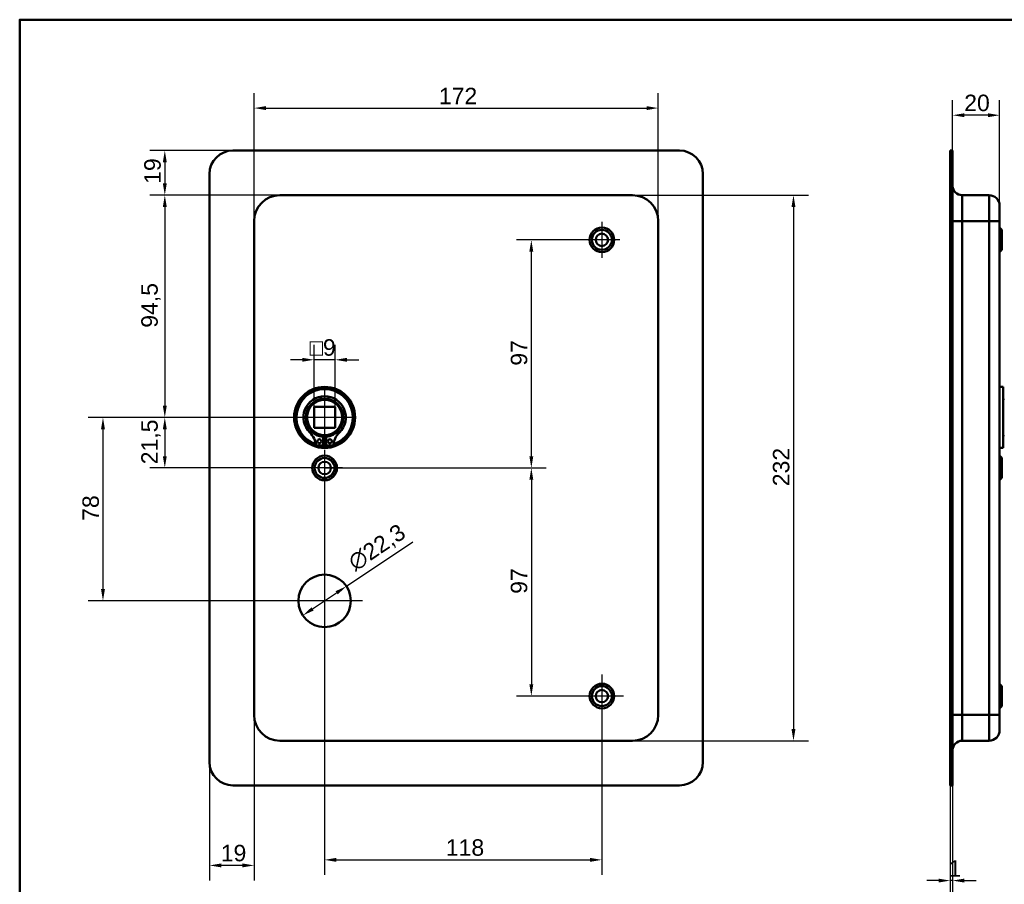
# Model space of a CAD drawing. Header units: millimetres. Extents: x 20 to 833, y 20 to 574.
# Tile 2 of 3: x 20 to 439, y 206 to 574. Entities that reach past the tile are written whole.
import ezdxf

# ---------------------------------------------------------------- set-up
doc = ezdxf.new("R2010")
doc.units = ezdxf.units.MM
doc.header["$LTSCALE"] = 2
for name, color, linetype, lineweight in [('Bemaßungen(DIN)', 7, 'Continuous', 25), ('Mittelpunktmarkierung(DIN)', 7, 'Continuous', 25), ('Sichtbare Kanten(DIN)', 7, 'Continuous', 50), ('Sichtbare tangentiale Kanten(DIN)', 7, 'Continuous', 50), ('Skizziergeometrie(DIN)', 7, 'Continuous', 50)]:
    doc.layers.add(name, color=color, linetype=linetype, lineweight=lineweight)
doc.styles.add('STANDARD-DIN~0', font='arial.ttf')
doc.dimstyles.new('CAD-LAN', dxfattribs={"dimscale": 2, "dimtxt": 3.5, "dimasz": 2.5, "dimexe": 3.175, "dimexo": 0, "dimgap": 0.8, "dimtad": 1, "dimrnd": 1e-08, "dimtxsty": 'STANDARD-DIN~0', "dimcen": 0.09, "dimdle": 10, "dimclrd": 250, "dimclre": 250, "dimclrt": 250, "dimadec": 0, "dimazin": 2, "dimtfac": 1, "dimtmove": 0, "dimatfit": 3, "dimfxl": 1, "dimtolj": 1, "dimtzin": 0, "dimlwd": 25, "dimlwe": 25, "dimarcsym": 0})

# ---------------------------------------------------------------- blocks, each defined once
blk = doc.blocks.new('Ränder Standardrahmen')
at = {"layer": 'Skizziergeometrie(DIN)', "flags": 128}
blk.add_lwpolyline([(10, 10), (10, 287), (410, 287), (410, 10), (10, 10)], dxfattribs=at)
blk = doc.blocks.new('*D8')
at = {"layer": 'Bemaßungen(DIN)', "color": 250, "linetype": 'Continuous', "lineweight": 25, "true_color": 0x3f3f3f, "transparency": 16777216}
for p, q in [((119.75, 488.38), (119.75, 542.77)), ((291.75, 488.38), (291.75, 542.77)), ((124.75, 536.42), (286.75, 536.42))]:
    blk.add_line(p, q, dxfattribs=at)
at = {"layer": 'Bemaßungen(DIN)', "color": 250, "linetype": 'Continuous', "true_color": 0x3f3f3f, "transparency": 16777216}
for points in [[(124.75, 537.25), (124.75, 535.58), (119.75, 536.42)], [(286.75, 537.25), (286.75, 535.58), (291.75, 536.42)]]:
    blk.add_solid(points, dxfattribs=at)
at = {"layer": 'Defpoints', "color": 0, "linetype": 'Continuous', "transparency": 16777216}
for p in [(291.75, 536.42), (119.75, 488.38), (291.75, 488.38)]:
    blk.add_point(p, dxfattribs=at)
at = {"layer": 'Bemaßungen(DIN)', "color": 250, "linetype": 'Continuous', "lineweight": 25, "true_color": 0x3f3f3f, "transparency": 16777216, "insert": (198.38, 545.04), "char_height": 7, "attachment_point": 1, "style": 'STANDARD-DIN~0'}
blk.add_mtext('\\A1;172', dxfattribs=at)
blk = doc.blocks.new('*D9')
at = {"layer": 'Bemaßungen(DIN)', "color": 250, "linetype": 'Continuous', "lineweight": 25, "true_color": 0x3f3f3f, "transparency": 16777216}
for p, q in [((280.75, 499.38), (355.61, 499.38)), ((349.26, 494.38), (349.26, 272.38)), ((280.75, 267.38), (355.61, 267.38))]:
    blk.add_line(p, q, dxfattribs=at)
at = {"layer": 'Bemaßungen(DIN)', "color": 250, "linetype": 'Continuous', "true_color": 0x3f3f3f, "transparency": 16777216}
for points in [[(348.43, 494.38), (350.1, 494.38), (349.26, 499.38)], [(348.43, 272.38), (350.1, 272.38), (349.26, 267.38)]]:
    blk.add_solid(points, dxfattribs=at)
at = {"layer": 'Defpoints', "color": 0, "linetype": 'Continuous', "transparency": 16777216}
for p in [(280.75, 499.38), (280.75, 267.38), (349.26, 267.38)]:
    blk.add_point(p, dxfattribs=at)
at = {"layer": 'Bemaßungen(DIN)', "color": 250, "linetype": 'Continuous', "lineweight": 25, "true_color": 0x3f3f3f, "transparency": 16777216, "insert": (340.51, 375.62), "char_height": 7, "attachment_point": 1, "rotation": 90, "style": 'STANDARD-DIN~0'}
blk.add_mtext('\\A1;232', dxfattribs=at)
blk = doc.blocks.new('*D10')
at = {"layer": 'Bemaßungen(DIN)', "color": 250, "linetype": 'Continuous', "lineweight": 25, "true_color": 0x3f3f3f, "transparency": 16777216}
for p, q in [((260.1, 480.38), (231.37, 480.38)), ((237.72, 388.38), (237.72, 475.38)), ((149.75, 383.38), (244.07, 383.38))]:
    blk.add_line(p, q, dxfattribs=at)
at = {"layer": 'Bemaßungen(DIN)', "color": 250, "linetype": 'Continuous', "true_color": 0x3f3f3f, "transparency": 16777216}
for points in [[(236.88, 475.38), (238.55, 475.38), (237.72, 480.38)], [(236.88, 388.38), (238.55, 388.38), (237.72, 383.38)]]:
    blk.add_solid(points, dxfattribs=at)
at = {"layer": 'Defpoints', "color": 0, "linetype": 'Continuous', "transparency": 16777216}
for p in [(237.72, 480.38), (260.1, 480.38), (149.75, 383.38)]:
    blk.add_point(p, dxfattribs=at)
at = {"layer": 'Bemaßungen(DIN)', "color": 250, "linetype": 'Continuous', "lineweight": 25, "true_color": 0x3f3f3f, "transparency": 16777216, "insert": (228.97, 426.87), "char_height": 7, "attachment_point": 1, "rotation": 90, "style": 'STANDARD-DIN~0'}
blk.add_mtext('\\A1;97', dxfattribs=at)
blk = doc.blocks.new('*D11')
at = {"layer": 'Bemaßungen(DIN)', "color": 250, "linetype": 'Continuous', "lineweight": 25, "true_color": 0x3f3f3f, "transparency": 16777216}
for p, q in [((149.75, 383.38), (244.07, 383.38)), ((237.72, 378.38), (237.72, 291.38)), ((258.5, 286.38), (231.37, 286.38))]:
    blk.add_line(p, q, dxfattribs=at)
at = {"layer": 'Bemaßungen(DIN)', "color": 250, "linetype": 'Continuous', "true_color": 0x3f3f3f, "transparency": 16777216}
for points in [[(236.88, 378.38), (238.55, 378.38), (237.72, 383.38)], [(236.88, 291.38), (238.55, 291.38), (237.72, 286.38)]]:
    blk.add_solid(points, dxfattribs=at)
at = {"layer": 'Defpoints', "color": 0, "linetype": 'Continuous', "transparency": 16777216}
for p in [(149.75, 383.38), (237.72, 286.38), (258.5, 286.38)]:
    blk.add_point(p, dxfattribs=at)
at = {"layer": 'Bemaßungen(DIN)', "color": 250, "linetype": 'Continuous', "lineweight": 25, "true_color": 0x3f3f3f, "transparency": 16777216, "insert": (228.97, 329.87), "char_height": 7, "attachment_point": 1, "rotation": 90, "style": 'STANDARD-DIN~0'}
blk.add_mtext('\\A1;97', dxfattribs=at)
blk = doc.blocks.new('*D12')
at = {"layer": 'Bemaßungen(DIN)', "color": 250, "linetype": 'Continuous', "lineweight": 25, "true_color": 0x3f3f3f, "transparency": 16777216}
for p, q in [((130.75, 499.38), (75.4, 499.38)), ((81.75, 494.38), (81.75, 409.88)), ((149.75, 404.88), (75.4, 404.88))]:
    blk.add_line(p, q, dxfattribs=at)
at = {"layer": 'Bemaßungen(DIN)', "color": 250, "linetype": 'Continuous', "true_color": 0x3f3f3f, "transparency": 16777216}
for points in [[(80.92, 494.38), (82.58, 494.38), (81.75, 499.38)], [(80.92, 409.88), (82.58, 409.88), (81.75, 404.88)]]:
    blk.add_solid(points, dxfattribs=at)
at = {"layer": 'Defpoints', "color": 0, "linetype": 'Continuous', "transparency": 16777216}
for p in [(130.75, 499.38), (81.75, 404.88), (149.75, 404.88)]:
    blk.add_point(p, dxfattribs=at)
at = {"layer": 'Bemaßungen(DIN)', "color": 250, "linetype": 'Continuous', "lineweight": 25, "true_color": 0x3f3f3f, "transparency": 16777216, "insert": (71.74, 443.01), "char_height": 7, "attachment_point": 1, "rotation": 90, "style": 'STANDARD-DIN~0'}
blk.add_mtext('\\A1;94,5', dxfattribs=at)
blk = doc.blocks.new('*D13')
at = {"layer": 'Bemaßungen(DIN)', "color": 250, "linetype": 'Continuous', "lineweight": 25, "true_color": 0x3f3f3f, "transparency": 16777216}
for p, q in [((110.75, 518.38), (75.4, 518.38)), ((81.75, 513.38), (81.75, 504.38)), ((130.75, 499.38), (75.4, 499.38))]:
    blk.add_line(p, q, dxfattribs=at)
at = {"layer": 'Bemaßungen(DIN)', "color": 250, "linetype": 'Continuous', "true_color": 0x3f3f3f, "transparency": 16777216}
for points in [[(80.92, 513.38), (82.58, 513.38), (81.75, 518.38)], [(80.92, 504.38), (82.58, 504.38), (81.75, 499.38)]]:
    blk.add_solid(points, dxfattribs=at)
at = {"layer": 'Defpoints', "color": 0, "linetype": 'Continuous', "transparency": 16777216}
for p in [(110.75, 518.38), (81.75, 499.38), (130.75, 499.38)]:
    blk.add_point(p, dxfattribs=at)
at = {"layer": 'Bemaßungen(DIN)', "color": 250, "linetype": 'Continuous', "lineweight": 25, "true_color": 0x3f3f3f, "transparency": 16777216, "insert": (73, 504.19), "char_height": 7, "attachment_point": 1, "rotation": 90, "style": 'STANDARD-DIN~0'}
blk.add_mtext('\\A1;19', dxfattribs=at)
blk = doc.blocks.new('*D14')
at = {"layer": 'Bemaßungen(DIN)', "color": 250, "linetype": 'Continuous', "lineweight": 25, "true_color": 0x3f3f3f, "transparency": 16777216}
for p, q in [((149.75, 404.88), (75.4, 404.88)), ((81.75, 399.88), (81.75, 388.38)), ((149.75, 383.38), (75.4, 383.38))]:
    blk.add_line(p, q, dxfattribs=at)
at = {"layer": 'Bemaßungen(DIN)', "color": 250, "linetype": 'Continuous', "true_color": 0x3f3f3f, "transparency": 16777216}
for points in [[(80.92, 399.88), (82.58, 399.88), (81.75, 404.88)], [(80.92, 388.38), (82.58, 388.38), (81.75, 383.38)]]:
    blk.add_solid(points, dxfattribs=at)
at = {"layer": 'Defpoints', "color": 0, "linetype": 'Continuous', "transparency": 16777216}
for p in [(149.75, 404.88), (81.75, 383.38), (149.75, 383.38)]:
    blk.add_point(p, dxfattribs=at)
at = {"layer": 'Bemaßungen(DIN)', "color": 250, "linetype": 'Continuous', "lineweight": 25, "true_color": 0x3f3f3f, "transparency": 16777216, "insert": (71.74, 384.95), "char_height": 7, "attachment_point": 1, "rotation": 90, "style": 'STANDARD-DIN~0'}
blk.add_mtext('\\A1;21,5', dxfattribs=at)
blk = doc.blocks.new('*D15')
at = {"layer": 'Bemaßungen(DIN)', "color": 250, "linetype": 'Continuous', "lineweight": 25, "true_color": 0x3f3f3f, "transparency": 16777216}
for p, q in [((149.75, 404.88), (49.09, 404.88)), ((55.44, 399.88), (55.44, 331.88)), ((149.75, 326.88), (49.09, 326.88))]:
    blk.add_line(p, q, dxfattribs=at)
at = {"layer": 'Bemaßungen(DIN)', "color": 250, "linetype": 'Continuous', "true_color": 0x3f3f3f, "transparency": 16777216}
for points in [[(54.6, 399.88), (56.27, 399.88), (55.44, 404.88)], [(54.6, 331.88), (56.27, 331.88), (55.44, 326.88)]]:
    blk.add_solid(points, dxfattribs=at)
at = {"layer": 'Defpoints', "color": 0, "linetype": 'Continuous', "transparency": 16777216}
for p in [(149.75, 404.88), (55.44, 326.88), (149.75, 326.88)]:
    blk.add_point(p, dxfattribs=at)
at = {"layer": 'Bemaßungen(DIN)', "color": 250, "linetype": 'Continuous', "lineweight": 25, "true_color": 0x3f3f3f, "transparency": 16777216, "insert": (46.69, 360.89), "char_height": 7, "attachment_point": 1, "rotation": 90, "style": 'STANDARD-DIN~0'}
blk.add_mtext('\\A1;78', dxfattribs=at)
blk = doc.blocks.new('*D16')
at = {"layer": 'Bemaßungen(DIN)', "color": 250, "linetype": 'Continuous', "lineweight": 25, "true_color": 0x3f3f3f, "transparency": 16777216}
for p, q in [((149.75, 375.73), (149.75, 210.39)), ((267.75, 277.13), (267.75, 210.39)), ((154.75, 216.74), (262.75, 216.74))]:
    blk.add_line(p, q, dxfattribs=at)
at = {"layer": 'Bemaßungen(DIN)', "color": 250, "linetype": 'Continuous', "true_color": 0x3f3f3f, "transparency": 16777216}
for points in [[(154.75, 217.57), (154.75, 215.91), (149.75, 216.74)], [(262.75, 217.57), (262.75, 215.91), (267.75, 216.74)]]:
    blk.add_solid(points, dxfattribs=at)
at = {"layer": 'Defpoints', "color": 0, "linetype": 'Continuous', "transparency": 16777216}
for p in [(149.75, 375.73), (267.75, 277.13), (267.75, 216.74)]:
    blk.add_point(p, dxfattribs=at)
at = {"layer": 'Bemaßungen(DIN)', "color": 250, "linetype": 'Continuous', "lineweight": 25, "true_color": 0x3f3f3f, "transparency": 16777216, "insert": (201.34, 225.49), "char_height": 7, "attachment_point": 1, "style": 'STANDARD-DIN~0'}
blk.add_mtext('\\A1;118', dxfattribs=at)
blk = doc.blocks.new('*D17')
at = {"layer": 'Bemaßungen(DIN)', "color": 250, "linetype": 'Continuous', "lineweight": 25, "true_color": 0x3f3f3f, "transparency": 16777216}
for p, q in [((119.75, 278.38), (119.75, 208.03)), ((100.75, 258.38), (100.75, 208.03)), ((114.75, 214.38), (105.75, 214.38))]:
    blk.add_line(p, q, dxfattribs=at)
at = {"layer": 'Bemaßungen(DIN)', "color": 250, "linetype": 'Continuous', "true_color": 0x3f3f3f, "transparency": 16777216}
for points in [[(105.75, 215.21), (105.75, 213.55), (100.75, 214.38)], [(114.75, 215.21), (114.75, 213.55), (119.75, 214.38)]]:
    blk.add_solid(points, dxfattribs=at)
at = {"layer": 'Defpoints', "color": 0, "linetype": 'Continuous', "transparency": 16777216}
for p in [(119.75, 278.38), (100.75, 258.38), (100.75, 214.38)]:
    blk.add_point(p, dxfattribs=at)
at = {"layer": 'Bemaßungen(DIN)', "color": 250, "linetype": 'Continuous', "lineweight": 25, "true_color": 0x3f3f3f, "transparency": 16777216, "insert": (105.56, 223.13), "char_height": 7, "attachment_point": 1, "style": 'STANDARD-DIN~0'}
blk.add_mtext('\\A1;19', dxfattribs=at)
blk = doc.blocks.new('*D18')
at = {"layer": 'Bemaßungen(DIN)', "color": 250, "linetype": 'Continuous', "lineweight": 25, "true_color": 0x3f3f3f, "transparency": 16777216}
for p, q in [((415.99, 248.38), (415.99, 201.58)), ((416.99, 248.38), (416.99, 201.58)), ((410.99, 207.93), (405.99, 207.93)), ((416.99, 207.93), (415.99, 207.93)), ((421.99, 207.93), (426.99, 207.93))]:
    blk.add_line(p, q, dxfattribs=at)
at = {"layer": 'Bemaßungen(DIN)', "color": 250, "linetype": 'Continuous', "true_color": 0x3f3f3f, "transparency": 16777216}
for points in [[(410.99, 208.76), (410.99, 207.09), (415.99, 207.93)], [(421.99, 208.76), (421.99, 207.09), (416.99, 207.93)]]:
    blk.add_solid(points, dxfattribs=at)
at = {"layer": 'Defpoints', "color": 0, "linetype": 'Continuous', "transparency": 16777216}
for p in [(415.99, 248.38), (416.99, 248.38), (415.99, 207.93)]:
    blk.add_point(p, dxfattribs=at)
at = {"layer": 'Bemaßungen(DIN)', "color": 250, "linetype": 'Continuous', "lineweight": 25, "true_color": 0x3f3f3f, "transparency": 16777216, "insert": (415.2, 216.56), "char_height": 7, "attachment_point": 1, "style": 'STANDARD-DIN~0'}
blk.add_mtext('\\A1;1', dxfattribs=at)
blk = doc.blocks.new('*D19')
at = {"layer": 'Bemaßungen(DIN)', "color": 250, "linetype": 'Continuous', "lineweight": 25, "true_color": 0x3f3f3f, "transparency": 16777216}
for p, q in [((416.99, 518.38), (416.99, 539.73)), ((436.99, 494.88), (436.99, 539.73)), ((431.99, 533.38), (421.99, 533.38))]:
    blk.add_line(p, q, dxfattribs=at)
at = {"layer": 'Bemaßungen(DIN)', "color": 250, "linetype": 'Continuous', "true_color": 0x3f3f3f, "transparency": 16777216}
for points in [[(421.99, 534.21), (421.99, 532.55), (416.99, 533.38)], [(431.99, 534.21), (431.99, 532.55), (436.99, 533.38)]]:
    blk.add_solid(points, dxfattribs=at)
at = {"layer": 'Defpoints', "color": 0, "linetype": 'Continuous', "transparency": 16777216}
for p in [(416.99, 533.38), (416.99, 518.38), (436.99, 494.88)]:
    blk.add_point(p, dxfattribs=at)
at = {"layer": 'Bemaßungen(DIN)', "color": 250, "linetype": 'Continuous', "lineweight": 25, "true_color": 0x3f3f3f, "transparency": 16777216, "insert": (421.92, 542.13), "char_height": 7, "attachment_point": 1, "style": 'STANDARD-DIN~0'}
blk.add_mtext('\\A1;20', dxfattribs=at)
blk = doc.blocks.new('*D20')
at = {"layer": 'Bemaßungen(DIN)', "color": 250, "linetype": 'Continuous', "lineweight": 25, "true_color": 0x3f3f3f, "transparency": 16777216}
for p, q in [((159.02, 333.08), (187.34, 352.02)), ((144.64, 323.46), (154.86, 330.3))]:
    blk.add_line(p, q, dxfattribs=at)
at = {"layer": 'Bemaßungen(DIN)', "color": 250, "linetype": 'Continuous', "true_color": 0x3f3f3f, "transparency": 16777216}
for points in [[(154.4, 330.99), (155.33, 329.61), (159.02, 333.08)], [(144.18, 324.15), (145.1, 322.77), (140.48, 320.68)]]:
    blk.add_solid(points, dxfattribs=at)
at = {"layer": 'Defpoints', "color": 0, "linetype": 'Continuous', "transparency": 16777216}
for p in [(159.02, 333.08), (140.48, 320.68)]:
    blk.add_point(p, dxfattribs=at)
at = {"layer": 'Bemaßungen(DIN)', "color": 250, "linetype": 'Continuous', "lineweight": 25, "true_color": 0x3f3f3f, "transparency": 16777216, "insert": (158.87, 345.3), "char_height": 7, "attachment_point": 1, "rotation": 33.7709, "style": 'STANDARD-DIN~0'}
blk.add_mtext('\\A1;∅22,3', dxfattribs=at)
blk = doc.blocks.new('*D21')
at = {"layer": 'Bemaßungen(DIN)', "color": 250, "linetype": 'Continuous', "lineweight": 25, "true_color": 0x3f3f3f, "transparency": 16777216}
for p, q in [((145.25, 409.38), (145.25, 435.73)), ((154.25, 409.38), (154.25, 435.73)), ((140.25, 429.38), (135.25, 429.38)), ((154.25, 429.38), (145.25, 429.38)), ((159.25, 429.38), (164.25, 429.38))]:
    blk.add_line(p, q, dxfattribs=at)
at = {"layer": 'Bemaßungen(DIN)', "color": 250, "linetype": 'Continuous', "true_color": 0x3f3f3f, "transparency": 16777216}
for points in [[(140.25, 430.21), (140.25, 428.55), (145.25, 429.38)], [(159.25, 430.21), (159.25, 428.55), (154.25, 429.38)]]:
    blk.add_solid(points, dxfattribs=at)
at = {"layer": 'Defpoints', "color": 0, "linetype": 'Continuous', "transparency": 16777216}
for p in [(145.25, 429.38), (145.25, 409.38), (154.25, 409.38)]:
    blk.add_point(p, dxfattribs=at)
at = {"layer": 'Bemaßungen(DIN)', "color": 250, "linetype": 'Continuous', "lineweight": 25, "true_color": 0x3f3f3f, "transparency": 16777216, "insert": (143.38, 438.13), "char_height": 7, "attachment_point": 1, "style": 'STANDARD-DIN~0'}
blk.add_mtext('\\A1;\\fAIGDT|b0|i0;\\H7.0000;o\\fArial|b0|i0;\\H7.0000;9', dxfattribs=at)

msp = doc.modelspace()

# ---------------------------------------------------------------- linework, layer by layer
at = {"layer": 'Mittelpunktmarkierung(DIN)', "linetype": 'Continuous'}
for p, q in [((267.751, 488.03), (267.751, 472.73)), ((275.401, 480.38), (260.101, 480.38)), ((149.751, 417.38), (149.751, 392.38)), ((162.251, 404.88), (137.251, 404.88)), ((149.751, 391.03), (149.751, 375.73)), ((157.401, 383.38), (142.101, 383.38)), ((149.751, 343.03), (149.751, 310.73)), ((165.901, 326.88), (133.601, 326.88)), ((267.751, 295.63), (267.751, 277.13)), ((277.001, 286.38), (258.501, 286.38))]:
    msp.add_line(p, q, dxfattribs=at)
at = {"layer": 'Sichtbare Kanten(DIN)'}
for p, q in [((110.751, 518.38), (300.751, 518.38)), ((415.986, 508.38), (415.986, 518.38)), ((416.986, 518.38), (415.986, 518.38)), ((416.986, 518.38), (416.986, 508.38)), ((100.751, 258.38), (100.751, 508.38)), ((310.751, 508.38), (310.751, 258.38)), ((415.986, 258.38), (415.986, 508.38)), ((416.986, 258.38), (416.986, 508.38)), ((280.751, 499.38), (130.751, 499.38)), ((420.986, 499.38), (432.486, 499.38)), ((436.986, 494.88), (436.986, 488.38)), ((119.751, 488.38), (119.751, 278.38)), ((291.751, 278.38), (291.751, 488.38)), ((436.986, 278.38), (436.986, 488.38)), ((437.986, 484.63), (436.986, 485.63)), ((437.986, 484.63), (437.986, 476.13)), ((437.986, 476.13), (436.986, 475.13)), ((438.486, 417.88), (436.986, 417.88)), ((438.486, 391.88), (438.486, 417.88)), ((438.986, 412.38), (438.486, 412.88)), ((145.251, 409.38), (145.251, 400.38)), ((154.251, 409.38), (145.251, 409.38)), ((154.251, 400.38), (154.251, 409.38)), ((145.251, 400.38), (154.251, 400.38)), ((149.134, 396.622), (149.134, 392.922)), ((150.367, 392.922), (150.367, 396.622)), ((438.986, 397.38), (438.486, 396.88)), ((149.134, 392.922), (146.11, 392.922)), ((153.391, 392.922), (150.367, 392.922)), ((438.486, 391.88), (436.986, 391.88)), ((437.986, 387.63), (436.986, 388.63)), ((437.986, 387.63), (437.986, 379.13)), ((437.986, 379.13), (436.986, 378.13)), ((437.986, 290.63), (436.986, 291.63)), ((437.986, 290.63), (437.986, 282.13)), ((437.986, 282.13), (436.986, 281.13)), ((436.986, 278.38), (436.986, 271.88)), ((130.751, 267.38), (280.751, 267.38)), ((420.986, 267.38), (432.486, 267.38)), ((415.986, 248.38), (415.986, 258.38)), ((416.986, 258.38), (416.986, 248.38)), ((300.751, 248.38), (110.751, 248.38)), ((415.986, 248.38), (416.986, 248.38))]:
    msp.add_line(p, q, dxfattribs=at)
for centre, radius in [((267.751, 480.38), 5.25), ((267.751, 480.38), 4.25), ((267.751, 480.38), 2.65), ((149.751, 404.88), 13), ((149.751, 404.88), 12.5), ((149.751, 404.88), 8), ((149.751, 404.88), 7.5), ((147.519, 394.772), 0.85), ((151.982, 394.772), 0.85), ((149.751, 383.38), 5.25), ((149.751, 383.38), 4.25), ((149.751, 383.38), 2.65), ((149.751, 326.88), 11.15), ((267.751, 286.38), 5.25), ((267.751, 286.38), 4.25), ((267.751, 286.38), 2.65)]:
    msp.add_circle(centre, radius, dxfattribs=at)
for centre, radius, start, end in [((110.751, 508.38), 10, 90, 180), ((300.751, 508.38), 10, 0, 90), ((420.986, 503.38), 4, 180, 270), ((130.751, 488.38), 11, 90, 180), ((280.751, 488.38), 11, 0, 90), ((432.486, 494.88), 4.5, 0, 90), ((149.751, 404.88), 12, 288.17213, 251.82787), ((149.751, 404.88), 9.017, 314.1409, 225.8591), ((137.428, 392.182), 8.678, 4.96705, 45.8591), ((149.751, 404.147), 7.55, 215.6871, 265.31499), ((149.751, 404.147), 7.55, 274.68501, 324.3129), ((162.073, 392.182), 8.678, 134.1409, 175.03295), ((149.751, 404.88), 8.2, 243.63056, 296.36944), ((149.751, 404.88), 9, 266.0711, 273.9289), ((149.751, 404.88), 12, 265.21102, 274.78898), ((130.751, 278.38), 11, 180, 270), ((280.751, 278.38), 11, 270, 0), ((432.486, 271.88), 4.5, 270, 0), ((420.986, 263.38), 4, 90, 180), ((110.751, 258.38), 10, 180, 270), ((300.751, 258.38), 10, 270, 0)]:
    msp.add_arc(centre, radius, start, end, dxfattribs=at)
at = {"layer": 'Sichtbare tangentiale Kanten(DIN)'}
for p, q in [((415.986, 508.38), (416.986, 508.38)), ((420.986, 499.38), (420.986, 488.38)), ((432.486, 488.38), (432.486, 499.38)), ((420.986, 488.38), (416.986, 488.38)), ((420.986, 278.38), (420.986, 488.38)), ((420.986, 488.38), (432.486, 488.38)), ((432.486, 488.38), (432.486, 278.38)), ((432.486, 488.38), (436.986, 488.38)), ((420.986, 278.38), (416.986, 278.38)), ((420.986, 278.38), (420.986, 267.38)), ((420.986, 278.38), (432.486, 278.38)), ((432.486, 267.38), (432.486, 278.38)), ((432.486, 278.38), (436.986, 278.38)), ((416.986, 258.38), (415.986, 258.38))]:
    msp.add_line(p, q, dxfattribs=at)

# ---------------------------------------------------------------- block references
at = {"xscale": 2, "yscale": 2, "zscale": 2}
msp.add_blockref('Ränder Standardrahmen', (0, 0), dxfattribs=at)

# ---------------------------------------------------------------- dimensions: what is measured, and where the dimension line sits
at = {"layer": 'Bemaßungen(DIN)', "color": 250, "linetype": 'Continuous', "lineweight": 25, "true_color": 0x3f3f3f}
for base, p1, p2, angle, picture, middle in [((291.751, 536.415), (119.751, 488.38), (291.751, 488.38), 180, '*D8', (205.751, 536.415)), ((416.986, 533.38), (436.986, 494.88), (416.986, 518.38), 180, '*D19', (426.986, 533.38)), ((81.751, 499.38), (110.751, 518.38), (130.751, 499.38), 270, '*D13', (81.751, 508.88)), ((81.751, 404.88), (130.751, 499.38), (149.751, 404.88), 90, '*D12', (81.751, 452.13)), ((349.264, 267.38), (280.751, 499.38), (280.751, 267.38), 90, '*D9', (349.264, 383.38)), ((237.718, 480.38), (149.751, 383.38), (260.101, 480.38), 90, '*D10', (237.718, 431.88)), ((55.436, 326.88), (149.751, 404.88), (149.751, 326.88), 90, '*D15', (55.436, 365.88)), ((81.751, 383.38), (149.751, 404.88), (149.751, 383.38), 90, '*D14', (81.751, 394.13)), ((237.718, 286.38), (149.751, 383.38), (258.501, 286.38), 90, '*D11', (237.718, 334.88)), ((267.751, 216.741), (149.751, 375.73), (267.751, 277.13), 180, '*D16', (208.751, 216.741)), ((100.751, 214.38), (119.751, 278.38), (100.751, 258.38), 180, '*D17', (110.251, 214.38))]:
    dim = msp.add_linear_dim(base=base, p1=p1, p2=p2, angle=angle, dimstyle='CAD-LAN', override={"dimgap": 0.8, "dimdec": 2, "dimtol": 0, "dimlim": 0, "dimtp": 0, "dimtm": 0, "dimtdec": 2, "dimtofl": 0, "dimatfit": 1}, dxfattribs=at)
    dim.commit()
    dim.dimension.update_dxf_attribs({"geometry": picture, "text_midpoint": middle, "dimtype": 160})
dim = msp.add_linear_dim(base=(145.251, 429.38), p1=(154.251, 409.38), p2=(145.251, 409.38), angle=180, text='\\fAIGDT|b0|i0;\\H7.0000;o\\fArial|b0|i0;\\H7.0000;<>', dimstyle='CAD-LAN', override={"dimgap": 0.8, "dimdec": 2, "dimtol": 0, "dimlim": 0, "dimtp": 0, "dimtm": 0, "dimtdec": 2, "dimtofl": 1, "dimatfit": 1}, dxfattribs=at)
dim.commit()
dim.dimension.update_dxf_attribs({"geometry": '*D21', "text_midpoint": (149.751, 429.38), "dimtype": 160})
dim = msp.add_diameter_dim_2p(p1=(140.482, 320.682), p2=(159.019, 333.078), dimstyle='CAD-LAN', override={"dimgap": 0.8, "dimdec": 2, "dimlfac": 1, "dimtol": 0, "dimlim": 0, "dimtp": 0, "dimtm": 0, "dimtdec": 2, "dimatfit": 2}, dxfattribs=at)
dim.commit()
dim.dimension.update_dxf_attribs({"geometry": '*D20', "text_midpoint": (175.287, 343.956), "dimtype": 163})
dim = msp.add_linear_dim(base=(415.986, 207.928), p1=(416.986, 248.38), p2=(415.986, 248.38), dimstyle='CAD-LAN', override={"dimgap": 0.8, "dimdec": 2, "dimtol": 0, "dimlim": 0, "dimtp": 0, "dimtm": 0, "dimtdec": 2, "dimtofl": 1, "dimatfit": 1}, dxfattribs=at)
dim.commit()
dim.dimension.update_dxf_attribs({"geometry": '*D18', "text_midpoint": (416.486, 207.928), "dimtype": 160})

doc.saveas('drawing.dxf')
